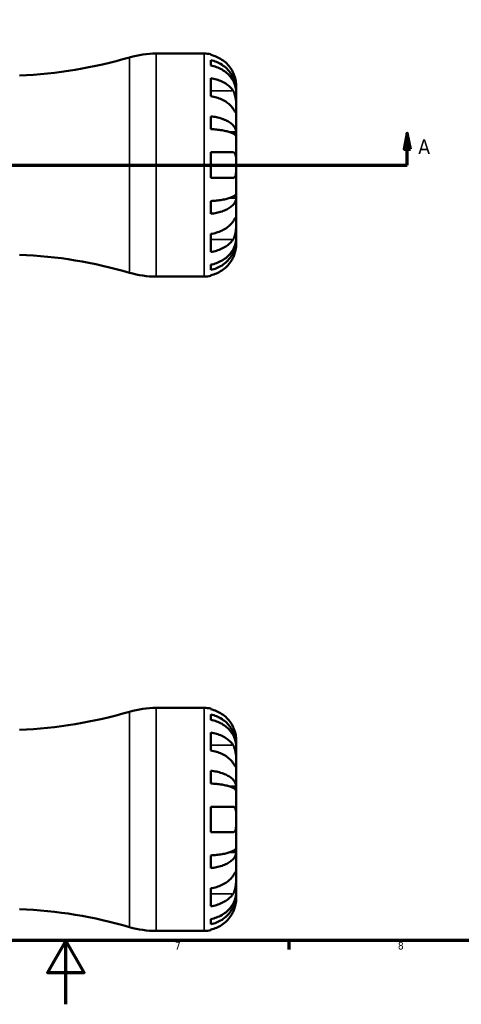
# Model space of a CAD drawing. Header units: millimetres. Extents: x -74 to 902, y -35 to 594.
# Tile 3 of 6: x 406 to 545, y 0 to 309. Entities that reach past the tile are written whole.
import ezdxf

# ---------------------------------------------------------------- set-up
doc = ezdxf.new("R2010")
doc.units = ezdxf.units.MM
for name, color, linetype, lineweight in [('Border (ANSI)', 7, 'Continuous', 70), ('Section Line (ANSI)', 7, 'Continuous', 70), ('Visible (ANSI)', 7, 'Continuous', 50), ('Visible Narrow (ANSI)', 7, 'Continuous', 35)]:
    doc.layers.add(name, color=color, linetype=linetype, lineweight=lineweight)
doc.styles.add('Label Text (ANSI)', font='tahoma.ttf')
doc.styles.add('Note Text (ANSI)', font='tahoma.ttf')

# ---------------------------------------------------------------- blocks, each defined once
blk = doc.blocks.new('Borders Default Border')
at = {"layer": 'Border (ANSI)'}
blk.add_line((490.58, 20), (490.58, 17.2), dxfattribs=at)
at = {"layer": 'Border (ANSI)', "flags": 128}
for points in [[(20, 20), (20, 574), (821, 574), (821, 20), (20, 20)], [(420.5, 0), (420.5, 20), (414.73, 10), (426.27, 10), (420.5, 20)]]:
    blk.add_lwpolyline(points, dxfattribs=at)
at = {"layer": 'Border (ANSI)', "color": 5, "true_color": 0x0000ff, "char_height": 2.4, "attachment_point": 7, "style": 'Note Text (ANSI)'}
for s, insert in [('7', (454.8, 17.2)), ('8', (524.84, 17.15))]:
    blk.add_mtext(s, dxfattribs=dict(at, insert=insert))
blk = doc.blocks.new('2dTransSection0')
at = {"layer": 'Section Line (ANSI)', "linetype": 'Continuous'}
for p, q in [((272.31, 273.43), (271.31, 268.43)), ((272.31, 268.43), (272.31, 273.43)), ((273.31, 268.43), (272.31, 273.43)), ((527.76, 273.43), (526.76, 268.43)), ((527.76, 268.43), (527.76, 273.43)), ((528.76, 268.43), (527.76, 273.43)), ((271.31, 268.43), (273.31, 268.43)), ((272.31, 263.43), (272.31, 268.43)), ((526.76, 268.43), (528.76, 268.43)), ((527.76, 263.43), (527.76, 268.43)), ((272.31, 263.43), (281.78, 263.43)), ((518.29, 263.43), (527.76, 263.43))]:
    blk.add_line(p, q, dxfattribs=at)
at = {"layer": 'Section Line (ANSI)'}
blk.add_line((272.31, 263.43), (527.76, 263.43), dxfattribs=at)
at = {"layer": 'Section Line (ANSI)', "linetype": 'Continuous', "flags": 128}
for points in [[(273.31, 268.43), (272.31, 273.43), (271.31, 268.43), (273.31, 268.43)], [(528.76, 268.43), (527.76, 273.43), (526.76, 268.43), (528.76, 268.43)]]:
    blk.add_lwpolyline(points, dxfattribs=at)
at = {"layer": 'Section Line (ANSI)'}
for points in [[(273.31, 268.43), (272.31, 273.43), (271.31, 268.43), (273.31, 268.43)], [(528.76, 268.43), (527.76, 273.43), (526.76, 268.43), (528.76, 268.43)]]:
    blk.add_solid(points, dxfattribs=at)
at = {"layer": 'Section Line (ANSI)', "char_height": 4.57, "attachment_point": 7, "style": 'Label Text (ANSI)'}
for insert in [(264.95, 266.93), (531.23, 266.93)]:
    blk.add_mtext('A', dxfattribs=dict(at, insert=insert))

msp = doc.modelspace()

# ---------------------------------------------------------------- linework, layer by layer
at = {"layer": 'Visible (ANSI)'}
for p, q in [((448.88, 298.43), (464.03, 298.43)), ((466.03, 298.23), (466.03, 297.99)), ((466.03, 296.34), (466.03, 294.68)), ((466.03, 290.7), (466.03, 285.04)), ((474.03, 286.82), (474.03, 288.43)), ((474.03, 286.82), (474.01, 286.82)), ((474.03, 286.21), (474.03, 286.82)), ((474.03, 281.11), (474.03, 286.21)), ((466.03, 278.72), (466.03, 274.71)), ((474.03, 273.73), (474.03, 281.11)), ((474.03, 273.73), (472.13, 273.73)), ((474.03, 272.25), (474.03, 273.73)), ((474.03, 263.43), (474.03, 272.25)), ((466.03, 267.43), (466.03, 259.43)), ((466.03, 267.43), (473.07, 267.43)), ((474.03, 254.6), (474.03, 263.43)), ((473.07, 259.43), (466.03, 259.43)), ((474.03, 253.13), (474.03, 254.6)), ((466.03, 252.14), (466.03, 248.13)), ((474.03, 253.13), (472.13, 253.13)), ((474.03, 245.75), (474.03, 253.13)), ((474.03, 240.65), (474.03, 245.75)), ((466.03, 241.81), (466.03, 236.16)), ((474.03, 240.04), (474.01, 240.04)), ((474.03, 240.04), (474.03, 240.65)), ((474.03, 238.43), (474.03, 240.04)), ((466.03, 232.17), (466.03, 230.51)), ((466.03, 228.86), (466.03, 228.63)), ((448.88, 228.43), (464.03, 228.43)), ((448.88, 93.03), (464.03, 93.03)), ((466.03, 92.83), (466.03, 92.6)), ((466.03, 90.95), (466.03, 89.29)), ((466.03, 85.3), (466.03, 79.64)), ((474.03, 81.42), (474.01, 81.42)), ((474.03, 81.42), (474.03, 83.03)), ((474.03, 80.81), (474.03, 81.42)), ((474.03, 75.71), (474.03, 80.81)), ((474.03, 68.33), (474.03, 75.71)), ((466.03, 73.32), (466.03, 69.32)), ((474.03, 68.33), (472.13, 68.33)), ((474.03, 66.85), (474.03, 68.33)), ((474.03, 58.03), (474.03, 66.85)), ((466.03, 62.03), (466.03, 54.03)), ((466.03, 62.03), (473.07, 62.03)), ((474.03, 49.21), (474.03, 58.03)), ((473.07, 54.03), (466.03, 54.03)), ((466.03, 46.74), (466.03, 42.73)), ((474.03, 47.73), (472.13, 47.73)), ((474.03, 47.73), (474.03, 49.21)), ((474.03, 40.35), (474.03, 47.73)), ((474.03, 35.25), (474.03, 40.35)), ((466.03, 36.41), (466.03, 30.76)), ((474.03, 34.64), (474.01, 34.64)), ((474.03, 34.64), (474.03, 35.25)), ((474.03, 33.03), (474.03, 34.64)), ((466.03, 26.77), (466.03, 25.11)), ((448.88, 23.03), (464.03, 23.03)), ((466.03, 23.46), (466.03, 23.23))]:
    msp.add_line(p, q, dxfattribs=at)
for centre, radius, start, end in [((400.03, 435.74), 144.31, 272.3829, 286.3114), ((448.88, 268.83), 29.6, 90, 106.3114), ((464.03, 288.43), 10, 78.463, 90), ((400.03, 91.12), 144.31, 73.6886, 87.6171), ((448.88, 258.03), 29.6, 253.6886, 270), ((464.03, 238.43), 10, 270, 281.537), ((448.88, 63.43), 29.6, 90, 106.3114), ((464.03, 83.03), 10, 78.463, 90), ((400.03, 230.34), 144.31, 272.3829, 286.3114), ((400.03, -114.28), 144.31, 73.6886, 87.6171), ((448.88, 52.63), 29.6, 253.6886, 270), ((464.03, 33.03), 10, 270, 281.537)]:
    msp.add_arc(centre, radius, start, end, dxfattribs=at)
for points, knots in [([(473.07, 292.43), (472.87, 292.87), (472.62, 293.31), (471.97, 294.3), (471.53, 294.82), (470.66, 295.7), (470.14, 296.13), (469.02, 296.88), (468.42, 297.2), (467.3, 297.67), (466.67, 297.86), (466.03, 297.99)], [4.9026455, 4.9026455, 4.9026455, 4.9026455, 5.0422468, 5.0422468, 5.2285509, 5.2285509, 5.4138058, 5.4138058, 5.5990607, 5.5990607, 5.7786017, 5.7786017, 5.7786017, 5.7786017]), ([(466.03, 296.34), (466.68, 296.22), (467.3, 296.03), (468.43, 295.57), (469.03, 295.27), (470.14, 294.54), (470.66, 294.12), (471.54, 293.28), (471.97, 292.77), (472.72, 291.68), (473.03, 291.1), (473.51, 289.99), (473.71, 289.36), (473.97, 288.08), (474.03, 287.42), (474.03, 286.82)], [0.189718, 0.189718, 0.189718, 0.189718, 0.369803, 0.369803, 0.554984, 0.554984, 0.740165, 0.740165, 0.925816, 0.925816, 1.111467, 1.111467, 1.297825, 1.297825, 1.484183, 1.484183, 1.484183, 1.484183]), ([(474.03, 286.21), (474.03, 286.74), (473.97, 287.33), (473.71, 288.47), (473.51, 289.03), (473.03, 290.02), (472.72, 290.54), (471.97, 291.5), (471.54, 291.95), (470.66, 292.71), (470.14, 293.08), (469.03, 293.73), (468.43, 294), (467.3, 294.4), (466.68, 294.57), (466.03, 294.68)], [4.459383, 4.459383, 4.459383, 4.459383, 4.64574, 4.64574, 4.832098, 4.832098, 5.017749, 5.017749, 5.2034, 5.2034, 5.388581, 5.388581, 5.573762, 5.573762, 5.753847, 5.753847, 5.753847, 5.753847]), ([(466.03, 290.7), (466.67, 290.61), (467.3, 290.47), (468.42, 290.14), (469.02, 289.91), (470.14, 289.38), (470.66, 289.07), (471.53, 288.45), (471.97, 288.08), (472.62, 287.39), (472.87, 287.07), (473.07, 286.76)], [0.1897242, 0.1897242, 0.1897242, 0.1897242, 0.3692652, 0.3692652, 0.5545201, 0.5545201, 0.7397751, 0.7397751, 0.9260791, 0.9260791, 1.0656804, 1.0656804, 1.0656804, 1.0656804]), ([(474.03, 288.43), (474.03, 288.43), (474.03, 288.47), (474.03, 288.62), (474.03, 288.74), (474, 289.15), (473.97, 289.47), (473.85, 290.16), (473.78, 290.48), (473.58, 291.15), (473.47, 291.5), (473.25, 292.04), (473.16, 292.24), (473.07, 292.43)], [0, 0, 0, 0, 0.0959562, 0.0959562, 0.1976268, 0.1976268, 0.3515483, 0.3515483, 0.467261, 0.467261, 0.5806544, 0.5806544, 0.6440676, 0.6440676, 0.6440676, 0.6440676]), ([(473.07, 281.11), (472.87, 281.42), (472.62, 281.73), (471.97, 282.43), (471.53, 282.8), (470.66, 283.42), (470.14, 283.73), (469.02, 284.26), (468.42, 284.48), (467.3, 284.81), (466.67, 284.95), (466.03, 285.04)], [4.9026455, 4.9026455, 4.9026455, 4.9026455, 5.0422468, 5.0422468, 5.2285509, 5.2285509, 5.4138058, 5.4138058, 5.5990607, 5.5990607, 5.7786017, 5.7786017, 5.7786017, 5.7786017]), ([(473.07, 286.76), (473.13, 286.67), (473.19, 286.58), (473.35, 286.29), (473.45, 286.07), (473.62, 285.6), (473.7, 285.34), (473.85, 284.68), (473.91, 284.28), (474, 283.37), (474.02, 282.88), (474.04, 281.92), (474.03, 281.48), (474.03, 281.11)], [-0.644345, -0.644345, -0.644345, -0.644345, -0.6030859, -0.6030859, -0.5200799, -0.5200799, -0.4327391, -0.4327391, -0.3100066, -0.3100066, -0.15869, -0.15869, 0, 0, 0, 0]), ([(466.03, 278.72), (466.68, 278.66), (467.3, 278.56), (468.43, 278.32), (469.03, 278.16), (470.14, 277.78), (470.66, 277.56), (471.54, 277.11), (471.97, 276.85), (472.72, 276.28), (473.03, 275.97), (473.51, 275.39), (473.71, 275.06), (473.97, 274.39), (474.03, 274.04), (474.03, 273.73)], [0.189718, 0.189718, 0.189718, 0.189718, 0.369803, 0.369803, 0.554984, 0.554984, 0.740165, 0.740165, 0.925816, 0.925816, 1.111467, 1.111467, 1.297825, 1.297825, 1.484183, 1.484183, 1.484183, 1.484183]), ([(474.03, 281.11), (474.03, 280.9), (474.03, 280.71), (474.03, 280.38), (474.03, 280.25), (474.01, 280.01), (473.99, 279.93), (473.9, 279.93), (473.84, 279.99), (473.69, 280.2), (473.61, 280.31), (473.43, 280.57), (473.33, 280.72), (473.17, 280.95), (473.13, 281.03), (473.07, 281.11)], [0, 0, 0, 0, 0.0888491, 0.0888491, 0.1837965, 0.1837965, 0.314197, 0.314197, 0.4378467, 0.4378467, 0.5241128, 0.5241128, 0.6076526, 0.6076526, 0.6434969, 0.6434969, 0.6434969, 0.6434969]), ([(474.03, 272.25), (474.03, 272.41), (473.97, 272.58), (473.71, 272.91), (473.51, 273.07), (473.03, 273.36), (472.72, 273.51), (471.97, 273.79), (471.54, 273.92), (470.66, 274.14), (470.14, 274.25), (469.03, 274.44), (468.43, 274.51), (467.3, 274.63), (466.68, 274.68), (466.03, 274.71)], [4.459382, 4.459382, 4.459382, 4.459382, 4.64574, 4.64574, 4.832098, 4.832098, 5.017749, 5.017749, 5.2034, 5.2034, 5.388581, 5.388581, 5.573762, 5.573762, 5.753847, 5.753847, 5.753847, 5.753847]), ([(473.07, 267.43), (473.14, 267.43), (473.21, 267.42), (473.37, 267.38), (473.46, 267.33), (473.62, 267.18), (473.7, 267.08), (473.85, 266.75), (473.91, 266.51), (474, 265.85), (474.02, 265.43), (474.04, 264.48), (474.03, 263.96), (474.03, 263.43)], [-0.6400853, -0.6400853, -0.6400853, -0.6400853, -0.5922218, -0.5922218, -0.5159504, -0.5159504, -0.4323561, -0.4323561, -0.3086303, -0.3086303, -0.1584496, -0.1584496, 0, 0, 0, 0]), ([(474.03, 263.43), (474.03, 263.09), (474.03, 262.75), (474.03, 262.07), (474.03, 261.72), (474, 260.96), (473.96, 260.57), (473.83, 260.05), (473.76, 259.88), (473.6, 259.65), (473.52, 259.57), (473.34, 259.47), (473.24, 259.44), (473.11, 259.43), (473.09, 259.43), (473.07, 259.43)], [-2.7780414, -2.7780414, -2.7780414, -2.7780414, -2.6767215, -2.6767215, -2.5655813, -2.5655813, -2.4096011, -2.4096011, -2.3051939, -2.3051939, -2.2261755, -2.2261755, -2.1445049, -2.1445049, -2.1308178, -2.1308178, -2.1308178, -2.1308178]), ([(466.03, 252.14), (466.68, 252.17), (467.3, 252.22), (468.43, 252.34), (469.03, 252.42), (470.14, 252.61), (470.66, 252.71), (471.54, 252.93), (471.97, 253.06), (472.72, 253.35), (473.03, 253.5), (473.51, 253.78), (473.71, 253.95), (473.97, 254.28), (474.03, 254.45), (474.03, 254.6)], [0.189718, 0.189718, 0.189718, 0.189718, 0.369803, 0.369803, 0.554984, 0.554984, 0.740165, 0.740165, 0.925816, 0.925816, 1.111467, 1.111467, 1.297825, 1.297825, 1.484183, 1.484183, 1.484183, 1.484183]), ([(474.03, 253.13), (474.03, 252.81), (473.97, 252.47), (473.71, 251.79), (473.51, 251.46), (473.03, 250.88), (472.72, 250.58), (471.97, 250.01), (471.54, 249.74), (470.66, 249.3), (470.14, 249.08), (469.03, 248.7), (468.43, 248.54), (467.3, 248.3), (466.68, 248.2), (466.03, 248.13)], [4.459382, 4.459382, 4.459382, 4.459382, 4.64574, 4.64574, 4.832098, 4.832098, 5.017749, 5.017749, 5.2034, 5.2034, 5.388581, 5.388581, 5.573762, 5.573762, 5.753847, 5.753847, 5.753847, 5.753847]), ([(466.03, 241.81), (466.68, 241.91), (467.3, 242.05), (468.43, 242.38), (469.03, 242.6), (470.15, 243.14), (470.67, 243.44), (471.54, 244.07), (471.97, 244.44), (472.63, 245.13), (472.87, 245.44), (473.07, 245.75)], [0.1897409, 0.1897409, 0.1897409, 0.1897409, 0.3701287, 0.3701287, 0.5558196, 0.5558196, 0.7415105, 0.7415105, 0.927384, 0.927384, 1.0656761, 1.0656761, 1.0656761, 1.0656761]), ([(473.07, 245.75), (473.13, 245.84), (473.19, 245.92), (473.35, 246.17), (473.45, 246.31), (473.62, 246.57), (473.7, 246.68), (473.85, 246.87), (473.91, 246.93), (474, 246.91), (474.02, 246.81), (474.04, 246.42), (474.03, 246.12), (474.03, 245.75)], [-0.644345, -0.644345, -0.644345, -0.644345, -0.6030859, -0.6030859, -0.5200799, -0.5200799, -0.4327391, -0.4327391, -0.3100066, -0.3100066, -0.15869, -0.15869, 0, 0, 0, 0]), ([(474.03, 245.75), (474.03, 245.54), (474.03, 245.31), (474.03, 244.79), (474.03, 244.5), (474.01, 243.79), (473.99, 243.36), (473.9, 242.52), (473.84, 242.12), (473.69, 241.47), (473.61, 241.21), (473.43, 240.74), (473.33, 240.53), (473.17, 240.25), (473.13, 240.17), (473.07, 240.09)], [0, 0, 0, 0, 0.0888491, 0.0888491, 0.1837965, 0.1837965, 0.314197, 0.314197, 0.4378467, 0.4378467, 0.5241128, 0.5241128, 0.6076526, 0.6076526, 0.6434969, 0.6434969, 0.6434969, 0.6434969]), ([(466.03, 232.17), (466.68, 232.28), (467.3, 232.45), (468.43, 232.86), (469.03, 233.13), (470.14, 233.77), (470.66, 234.15), (471.54, 234.9), (471.97, 235.35), (472.72, 236.32), (473.03, 236.84), (473.51, 237.82), (473.71, 238.38), (473.97, 239.53), (474.03, 240.11), (474.03, 240.65)], [0.189718, 0.189718, 0.189718, 0.189718, 0.369803, 0.369803, 0.554984, 0.554984, 0.740165, 0.740165, 0.925816, 0.925816, 1.111467, 1.111467, 1.297825, 1.297825, 1.484183, 1.484183, 1.484183, 1.484183]), ([(473.07, 240.09), (472.87, 239.78), (472.62, 239.47), (471.97, 238.77), (471.53, 238.4), (470.66, 237.78), (470.14, 237.47), (469.02, 236.94), (468.42, 236.72), (467.3, 236.39), (466.67, 236.25), (466.03, 236.16)], [4.9026438, 4.9026438, 4.9026438, 4.9026438, 5.0422451, 5.0422451, 5.2285491, 5.2285491, 5.4138041, 5.4138041, 5.599059, 5.599059, 5.7785999, 5.7785999, 5.7785999, 5.7785999]), ([(474.03, 240.04), (474.03, 239.43), (473.97, 238.78), (473.71, 237.49), (473.51, 236.86), (473.03, 235.75), (472.72, 235.17), (471.97, 234.08), (471.54, 233.58), (470.66, 232.73), (470.14, 232.31), (469.03, 231.59), (468.43, 231.28), (467.3, 230.83), (466.68, 230.64), (466.03, 230.51)], [4.459382, 4.459382, 4.459382, 4.459382, 4.64574, 4.64574, 4.832098, 4.832098, 5.017749, 5.017749, 5.2034, 5.2034, 5.388581, 5.388581, 5.573762, 5.573762, 5.753847, 5.753847, 5.753847, 5.753847]), ([(473.07, 234.43), (473.14, 234.57), (473.21, 234.72), (473.37, 235.11), (473.46, 235.34), (473.62, 235.84), (473.7, 236.09), (473.85, 236.68), (473.91, 237.01), (474, 237.65), (474.02, 237.93), (474.04, 238.32), (474.03, 238.43), (474.03, 238.43)], [-0.6400853, -0.6400853, -0.6400853, -0.6400853, -0.5922218, -0.5922218, -0.5159504, -0.5159504, -0.4323561, -0.4323561, -0.3086303, -0.3086303, -0.1584496, -0.1584496, 0, 0, 0, 0]), ([(466.03, 228.86), (466.67, 228.99), (467.3, 229.19), (468.42, 229.66), (469.02, 229.97), (470.14, 230.72), (470.66, 231.16), (471.53, 232.03), (471.97, 232.56), (472.62, 233.54), (472.87, 233.99), (473.07, 234.43)], [0.1897242, 0.1897242, 0.1897242, 0.1897242, 0.3692652, 0.3692652, 0.5545201, 0.5545201, 0.7397751, 0.7397751, 0.9260791, 0.9260791, 1.0656804, 1.0656804, 1.0656804, 1.0656804]), ([(473.07, 87.03), (472.87, 87.47), (472.62, 87.91), (471.97, 88.9), (471.53, 89.42), (470.66, 90.3), (470.14, 90.73), (469.02, 91.49), (468.42, 91.8), (467.3, 92.27), (466.67, 92.46), (466.03, 92.6)], [4.9026438, 4.9026438, 4.9026438, 4.9026438, 5.0422451, 5.0422451, 5.2285491, 5.2285491, 5.4138041, 5.4138041, 5.599059, 5.599059, 5.7785999, 5.7785999, 5.7785999, 5.7785999]), ([(466.03, 90.95), (466.68, 90.82), (467.3, 90.63), (468.43, 90.18), (469.03, 89.87), (470.14, 89.15), (470.66, 88.73), (471.54, 87.88), (471.97, 87.37), (472.72, 86.29), (473.03, 85.7), (473.51, 84.59), (473.71, 83.96), (473.97, 82.68), (474.03, 82.02), (474.03, 81.42)], [0.189718, 0.189718, 0.189718, 0.189718, 0.369803, 0.369803, 0.554984, 0.554984, 0.740165, 0.740165, 0.925816, 0.925816, 1.111467, 1.111467, 1.297825, 1.297825, 1.484183, 1.484183, 1.484183, 1.484183]), ([(474.03, 80.81), (474.03, 81.34), (473.97, 81.93), (473.71, 83.07), (473.51, 83.63), (473.03, 84.62), (472.72, 85.14), (471.97, 86.11), (471.54, 86.56), (470.66, 87.31), (470.14, 87.68), (469.03, 88.33), (468.43, 88.6), (467.3, 89), (466.68, 89.17), (466.03, 89.29)], [4.459382, 4.459382, 4.459382, 4.459382, 4.64574, 4.64574, 4.832098, 4.832098, 5.017749, 5.017749, 5.2034, 5.2034, 5.388581, 5.388581, 5.573762, 5.573762, 5.753847, 5.753847, 5.753847, 5.753847]), ([(474.03, 83.03), (474.03, 83.03), (474.03, 83.07), (474.03, 83.25), (474.03, 83.39), (474, 83.84), (473.96, 84.18), (473.83, 84.86), (473.76, 85.15), (473.6, 85.69), (473.52, 85.93), (473.34, 86.41), (473.24, 86.66), (473.11, 86.95), (473.09, 86.99), (473.07, 87.03)], [-2.7780414, -2.7780414, -2.7780414, -2.7780414, -2.6767215, -2.6767215, -2.5655813, -2.5655813, -2.4096011, -2.4096011, -2.3051939, -2.3051939, -2.2261755, -2.2261755, -2.1445049, -2.1445049, -2.1308178, -2.1308178, -2.1308178, -2.1308178]), ([(466.03, 85.3), (466.68, 85.21), (467.3, 85.07), (468.43, 84.73), (469.03, 84.51), (470.15, 83.98), (470.67, 83.67), (471.54, 83.05), (471.97, 82.68), (472.63, 81.98), (472.87, 81.67), (473.07, 81.36)], [0.1897409, 0.1897409, 0.1897409, 0.1897409, 0.3701287, 0.3701287, 0.5558196, 0.5558196, 0.7415105, 0.7415105, 0.927384, 0.927384, 1.0656761, 1.0656761, 1.0656761, 1.0656761]), ([(473.07, 81.36), (473.13, 81.28), (473.19, 81.18), (473.35, 80.89), (473.45, 80.67), (473.62, 80.2), (473.7, 79.94), (473.85, 79.28), (473.91, 78.88), (474, 77.98), (474.02, 77.48), (474.04, 76.52), (474.03, 76.08), (474.03, 75.71)], [-0.644345, -0.644345, -0.644345, -0.644345, -0.6030859, -0.6030859, -0.5200799, -0.5200799, -0.4327391, -0.4327391, -0.3100066, -0.3100066, -0.15869, -0.15869, 0, 0, 0, 0]), ([(473.07, 75.71), (472.87, 76.02), (472.62, 76.33), (471.97, 77.03), (471.53, 77.4), (470.66, 78.02), (470.14, 78.33), (469.02, 78.86), (468.42, 79.08), (467.3, 79.41), (466.67, 79.55), (466.03, 79.64)], [4.9026438, 4.9026438, 4.9026438, 4.9026438, 5.0422451, 5.0422451, 5.2285491, 5.2285491, 5.4138041, 5.4138041, 5.599059, 5.599059, 5.7785999, 5.7785999, 5.7785999, 5.7785999]), ([(474.03, 75.71), (474.03, 75.5), (474.03, 75.31), (474.03, 74.98), (474.03, 74.85), (474.01, 74.61), (473.99, 74.54), (473.9, 74.53), (473.84, 74.6), (473.69, 74.8), (473.61, 74.91), (473.43, 75.17), (473.33, 75.32), (473.17, 75.56), (473.13, 75.63), (473.07, 75.71)], [0, 0, 0, 0, 0.0888491, 0.0888491, 0.1837965, 0.1837965, 0.314197, 0.314197, 0.4378467, 0.4378467, 0.5241128, 0.5241128, 0.6076526, 0.6076526, 0.6434969, 0.6434969, 0.6434969, 0.6434969]), ([(466.03, 73.32), (466.68, 73.26), (467.3, 73.16), (468.43, 72.92), (469.03, 72.76), (470.14, 72.38), (470.66, 72.16), (471.54, 71.72), (471.97, 71.45), (472.72, 70.88), (473.03, 70.58), (473.51, 69.99), (473.71, 69.66), (473.97, 68.99), (474.03, 68.65), (474.03, 68.33)], [0.189718, 0.189718, 0.189718, 0.189718, 0.369803, 0.369803, 0.554984, 0.554984, 0.740165, 0.740165, 0.925816, 0.925816, 1.111467, 1.111467, 1.297825, 1.297825, 1.484183, 1.484183, 1.484183, 1.484183]), ([(474.03, 66.85), (474.03, 67.01), (473.97, 67.18), (473.71, 67.51), (473.51, 67.67), (473.03, 67.96), (472.72, 68.11), (471.97, 68.39), (471.54, 68.52), (470.66, 68.74), (470.14, 68.85), (469.03, 69.04), (468.43, 69.12), (467.3, 69.23), (466.68, 69.28), (466.03, 69.32)], [4.459382, 4.459382, 4.459382, 4.459382, 4.64574, 4.64574, 4.832098, 4.832098, 5.017749, 5.017749, 5.2034, 5.2034, 5.388581, 5.388581, 5.573762, 5.573762, 5.753847, 5.753847, 5.753847, 5.753847]), ([(473.07, 62.03), (473.14, 62.03), (473.21, 62.02), (473.37, 61.98), (473.46, 61.93), (473.62, 61.78), (473.7, 61.68), (473.85, 61.36), (473.91, 61.11), (474, 60.45), (474.02, 60.03), (474.04, 59.08), (474.03, 58.56), (474.03, 58.03)], [-0.6400853, -0.6400853, -0.6400853, -0.6400853, -0.5922218, -0.5922218, -0.5159504, -0.5159504, -0.4323561, -0.4323561, -0.3086303, -0.3086303, -0.1584496, -0.1584496, 0, 0, 0, 0]), ([(474.03, 58.03), (474.03, 57.69), (474.03, 57.35), (474.03, 56.67), (474.03, 56.33), (474, 55.56), (473.96, 55.17), (473.83, 54.65), (473.76, 54.48), (473.6, 54.25), (473.52, 54.18), (473.34, 54.07), (473.24, 54.04), (473.11, 54.03), (473.09, 54.03), (473.07, 54.03)], [-2.7780414, -2.7780414, -2.7780414, -2.7780414, -2.6767215, -2.6767215, -2.5655813, -2.5655813, -2.4096011, -2.4096011, -2.3051939, -2.3051939, -2.2261755, -2.2261755, -2.1445049, -2.1445049, -2.1308178, -2.1308178, -2.1308178, -2.1308178]), ([(466.03, 46.74), (466.68, 46.78), (467.3, 46.82), (468.43, 46.94), (469.03, 47.02), (470.14, 47.21), (470.66, 47.32), (471.54, 47.54), (471.97, 47.67), (472.72, 47.95), (473.03, 48.1), (473.51, 48.38), (473.71, 48.55), (473.97, 48.88), (474.03, 49.05), (474.03, 49.21)], [0.189718, 0.189718, 0.189718, 0.189718, 0.369803, 0.369803, 0.554984, 0.554984, 0.740165, 0.740165, 0.925816, 0.925816, 1.111467, 1.111467, 1.297825, 1.297825, 1.484183, 1.484183, 1.484183, 1.484183]), ([(474.03, 47.73), (474.03, 47.41), (473.97, 47.07), (473.71, 46.39), (473.51, 46.06), (473.03, 45.48), (472.72, 45.18), (471.97, 44.61), (471.54, 44.34), (470.66, 43.9), (470.14, 43.68), (469.03, 43.3), (468.43, 43.14), (467.3, 42.9), (466.68, 42.8), (466.03, 42.73)], [4.459382, 4.459382, 4.459382, 4.459382, 4.64574, 4.64574, 4.832098, 4.832098, 5.017749, 5.017749, 5.2034, 5.2034, 5.388581, 5.388581, 5.573762, 5.573762, 5.753847, 5.753847, 5.753847, 5.753847]), ([(466.03, 36.41), (466.67, 36.51), (467.3, 36.65), (468.42, 36.98), (469.02, 37.2), (470.14, 37.73), (470.66, 38.04), (471.53, 38.66), (471.97, 39.03), (472.62, 39.73), (472.87, 40.04), (473.07, 40.35)], [0.1897242, 0.1897242, 0.1897242, 0.1897242, 0.3692652, 0.3692652, 0.5545201, 0.5545201, 0.7397751, 0.7397751, 0.9260791, 0.9260791, 1.0656804, 1.0656804, 1.0656804, 1.0656804]), ([(473.07, 40.35), (473.13, 40.44), (473.19, 40.52), (473.35, 40.77), (473.45, 40.91), (473.62, 41.17), (473.7, 41.28), (473.85, 41.47), (473.91, 41.53), (474, 41.52), (474.02, 41.41), (474.04, 41.02), (474.03, 40.73), (474.03, 40.35)], [-0.644345, -0.644345, -0.644345, -0.644345, -0.6030859, -0.6030859, -0.5200799, -0.5200799, -0.4327391, -0.4327391, -0.3100066, -0.3100066, -0.15869, -0.15869, 0, 0, 0, 0]), ([(474.03, 40.35), (474.03, 40.14), (474.03, 39.91), (474.03, 39.39), (474.03, 39.11), (474.01, 38.39), (473.99, 37.96), (473.9, 37.12), (473.84, 36.72), (473.69, 36.07), (473.61, 35.81), (473.43, 35.34), (473.33, 35.13), (473.17, 34.85), (473.13, 34.77), (473.07, 34.69)], [0, 0, 0, 0, 0.0888491, 0.0888491, 0.1837965, 0.1837965, 0.314197, 0.314197, 0.4378467, 0.4378467, 0.5241128, 0.5241128, 0.6076526, 0.6076526, 0.6434969, 0.6434969, 0.6434969, 0.6434969]), ([(466.03, 26.77), (466.68, 26.89), (467.3, 27.06), (468.43, 27.46), (469.03, 27.73), (470.15, 28.38), (470.67, 28.75), (471.54, 29.51), (471.97, 29.96), (472.72, 30.92), (473.04, 31.44), (473.51, 32.43), (473.71, 32.99), (473.97, 34.13), (474.03, 34.72), (474.03, 35.25)], [0.189726, 0.189726, 0.189726, 0.189726, 0.37019, 0.37019, 0.555566, 0.555566, 0.740942, 0.740942, 0.926399, 0.926399, 1.111857, 1.111857, 1.29802, 1.29802, 1.484183, 1.484183, 1.484183, 1.484183]), ([(473.07, 34.69), (472.87, 34.38), (472.62, 34.07), (471.97, 33.37), (471.53, 33), (470.66, 32.38), (470.14, 32.07), (469.02, 31.54), (468.42, 31.32), (467.3, 30.99), (466.67, 30.85), (466.03, 30.76)], [4.9026438, 4.9026438, 4.9026438, 4.9026438, 5.0422451, 5.0422451, 5.2285491, 5.2285491, 5.4138041, 5.4138041, 5.599059, 5.599059, 5.7785999, 5.7785999, 5.7785999, 5.7785999]), ([(474.03, 34.64), (474.03, 34.04), (473.97, 33.38), (473.71, 32.09), (473.51, 31.46), (473.03, 30.35), (472.72, 29.77), (471.97, 28.68), (471.54, 28.18), (470.66, 27.33), (470.14, 26.91), (469.03, 26.19), (468.43, 25.88), (467.3, 25.43), (466.68, 25.24), (466.03, 25.11)], [4.459382, 4.459382, 4.459382, 4.459382, 4.64574, 4.64574, 4.832098, 4.832098, 5.017749, 5.017749, 5.2034, 5.2034, 5.388581, 5.388581, 5.573762, 5.573762, 5.753847, 5.753847, 5.753847, 5.753847]), ([(473.07, 29.03), (473.14, 29.18), (473.21, 29.32), (473.37, 29.71), (473.46, 29.95), (473.62, 30.44), (473.7, 30.69), (473.85, 31.29), (473.91, 31.61), (474, 32.25), (474.02, 32.53), (474.04, 32.92), (474.03, 33.03), (474.03, 33.03)], [-0.6400853, -0.6400853, -0.6400853, -0.6400853, -0.5922218, -0.5922218, -0.5159504, -0.5159504, -0.4323561, -0.4323561, -0.3086303, -0.3086303, -0.1584496, -0.1584496, 0, 0, 0, 0]), ([(466.03, 23.46), (466.67, 23.59), (467.3, 23.79), (468.42, 24.26), (469.02, 24.57), (470.14, 25.32), (470.66, 25.76), (471.53, 26.64), (471.97, 27.16), (472.62, 28.15), (472.87, 28.59), (473.07, 29.03)], [0.1897242, 0.1897242, 0.1897242, 0.1897242, 0.3692652, 0.3692652, 0.5545201, 0.5545201, 0.7397751, 0.7397751, 0.9260791, 0.9260791, 1.0656804, 1.0656804, 1.0656804, 1.0656804])]:
    msp.add_open_spline(points, degree=3, knots=knots, dxfattribs=at)
at = {"layer": 'Visible Narrow (ANSI)'}
for p, q in [((440.56, 230.04), (440.56, 296.82)), ((448.88, 298), (448.88, 228.86)), ((464.03, 228.86), (464.03, 298)), ((472.72, 286.76), (466.39, 286.76)), ((472.72, 240.09), (466.39, 240.09)), ((440.56, 24.64), (440.56, 91.42)), ((448.88, 92.6), (448.88, 23.46)), ((464.03, 23.46), (464.03, 92.6)), ((472.72, 81.36), (466.39, 81.36)), ((472.72, 34.69), (466.39, 34.69))]:
    msp.add_line(p, q, dxfattribs=at)

# ---------------------------------------------------------------- block references
msp.add_blockref('Borders Default Border', (0, 0))
at = {"layer": 'Section Line (ANSI)'}
msp.add_blockref('2dTransSection0', (0, 0), dxfattribs=at)

doc.saveas('drawing.dxf')
